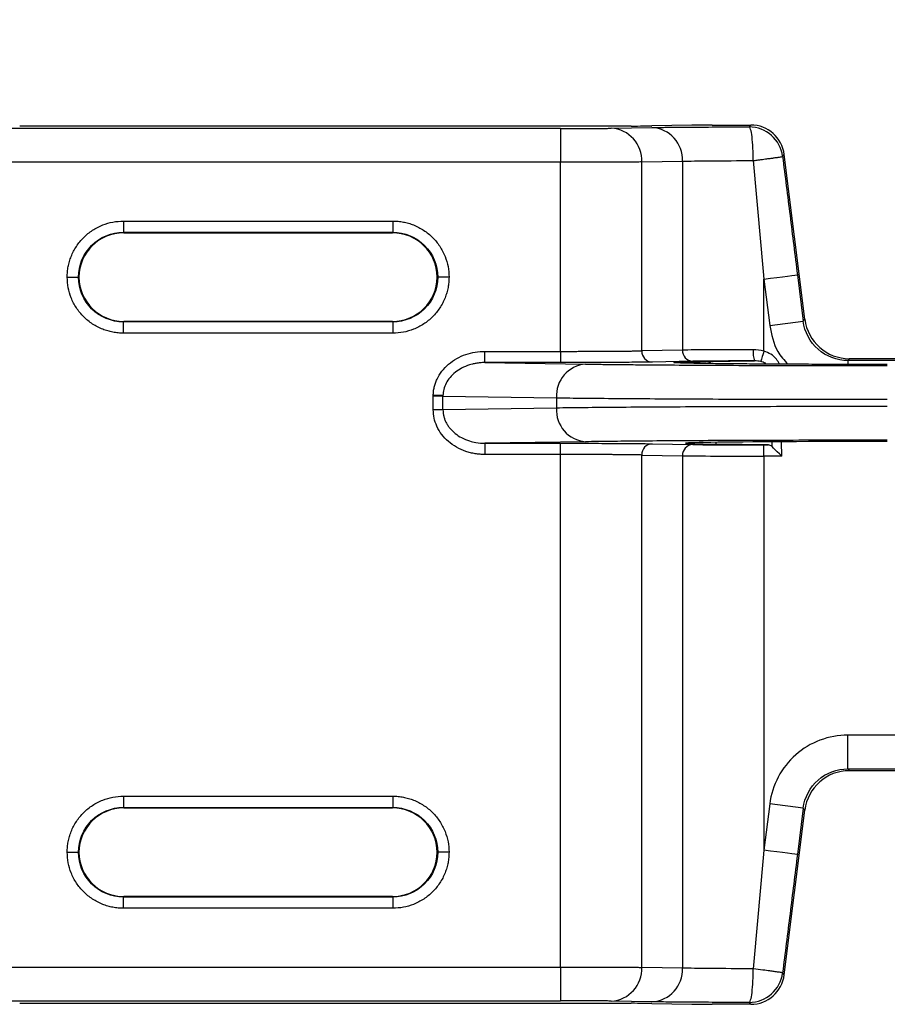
# Model space of a CAD drawing. Extents: x 897.4 to 914.4, y -8.5 to 2.5.
# Tile 7 of 15: x 904.492 to 905.252, y -0.306 to 0.557. Entities that reach past the tile are written whole.
import ezdxf

# ---------------------------------------------------------------- set-up
doc = ezdxf.new("R2010")
doc.units = 0
doc.header["$LTSCALE"] = 4
doc.header["$MEASUREMENT"] = 0
doc.layers.get('0').update_dxf_attribs({"linetype": 'CONTINUOUS'})
doc.layers.get('DEFPOINTS').update_dxf_attribs({"linetype": 'CONTINUOUS'})
doc.layers.add('DIMENSIONS', color=140, linetype='CONTINUOUS')
doc.styles.get("Standard").update_dxf_attribs({"font": 'romans.shx'})
doc.dimstyles.get("Standard").update_dxf_attribs({"dimtxt": 0.15, "dimasz": 0.18, "dimexe": 0.0625, "dimexo": 0.125, "dimgap": 0.0625, "dimtad": 0, "dimtih": 1, "dimtoh": 1, "dimzin": 0, "dimdsep": 46, "dimtxsty": 'Standard', "dimcen": 0, "dimadec": 0, "dimazin": 0, "dimtfac": 1, "dimtofl": 0, "dimtmove": 0, "dimatfit": 3, "dimfxl": 1, "dimtolj": 1, "dimtzin": 0, "dimarcsym": 0})

# ---------------------------------------------------------------- blocks, each defined once
blk = doc.blocks.new('*D14')
at = {"layer": 'DEFPOINTS', "color": 0, "transparency": 16777216}
for p in [(906.0023, 1.19394), (902.10105, 0.38594), (906.0023, 0.38594)]:
    blk.add_point(p, dxfattribs=at)
at = {"layer": 'DIMENSIONS', "color": 0, "lineweight": -2, "transparency": 16777216}
for p, q in [((902.10105, 0.51094), (902.10105, 1.25644)), ((906.0023, 0.51094), (906.0023, 1.25644)), ((902.28105, 1.19394), (903.67132, 1.19394)), ((905.8223, 1.19394), (904.43203, 1.19394))]:
    blk.add_line(p, q, dxfattribs=at)
at = {"layer": 'DIMENSIONS', "color": 0, "transparency": 16777216}
for points in [[(902.28105, 1.22394), (902.28105, 1.16394), (902.10105, 1.19394)], [(905.8223, 1.22394), (905.8223, 1.16394), (906.0023, 1.19394)]]:
    blk.add_solid(points, dxfattribs=at)
at = {"layer": 'DIMENSIONS', "color": 0, "transparency": 16777216, "char_height": 0.15, "attachment_point": 5}
for s, insert in [('\\A1;3.90', (904.05167, 1.33144)), ('\\A1;[99.1]', (904.05167, 1.01715))]:
    blk.add_mtext(s, dxfattribs=dict(at, insert=insert))

msp = doc.modelspace()

# ---------------------------------------------------------------- linework, layer by layer
for p, q in [((904.96608, 0.46125), (904.11389, 0.46125)), ((905.0282, 0.46349), (904.49242, 0.46349)), ((904.96608, 0.46125), (904.96608, 0.43172)), ((905.01068, 0.4615), (905.0463, 0.46217)), ((905.08134, 0.46425), (905.04604, 0.46359)), ((905.09918, 0.46435), (905.1329, 0.46435)), ((905.13145, 0.4627), (905.1329, 0.46435)), ((904.96608, 0.43172), (904.11491, 0.43172)), ((904.96608, 0.26603), (904.96608, 0.43172)), ((905.03744, 0.43197), (905.07306, 0.43264)), ((905.03744, 0.26647), (905.03744, 0.43197)), ((905.07306, 0.43264), (905.07306, 0.26714)), ((905.16075, 0.43684), (905.16219, 0.43848)), ((905.18024, 0.29411), (905.16219, 0.43848)), ((904.58325, 0.3802), (904.81931, 0.3802)), ((904.58325, 0.3802), (904.58325, 0.37036)), ((904.81931, 0.3802), (904.81931, 0.37036)), ((904.58325, 0.37036), (904.81931, 0.37036)), ((904.58325, 0.37036), (904.58368, 0.36993)), ((904.58368, 0.36993), (904.81888, 0.36993)), ((904.81888, 0.36993), (904.81931, 0.37036)), ((904.54432, 0.33107), (904.54389, 0.33107)), ((904.85824, 0.33107), (904.85868, 0.33107)), ((905.14443, 0.26629), (905.14443, 0.32939)), ((905.14443, 0.32939), (905.1495, 0.28881)), ((905.17373, 0.33305), (905.1788, 0.29247)), ((905.1788, 0.29247), (905.18024, 0.29411)), ((904.58368, 0.29222), (904.58325, 0.29179)), ((904.81931, 0.29179), (904.58325, 0.29179)), ((904.58325, 0.28195), (904.58325, 0.29179)), ((904.81888, 0.29222), (904.58368, 0.29222)), ((904.81931, 0.29179), (904.81888, 0.29222)), ((904.81931, 0.29179), (904.81931, 0.28195)), ((905.1495, 0.28881), (905.1788, 0.29247)), ((904.81931, 0.28195), (904.58325, 0.28195)), ((904.89994, 0.25619), (904.89994, 0.26603)), ((904.89994, 0.26603), (904.96608, 0.26603)), ((904.96608, 0.26603), (904.96608, 0.25619)), ((905.07306, 0.26714), (905.03744, 0.26647)), ((905.21931, 0.25962), (905.21786, 0.25799)), ((905.21931, 0.25962), (905.41947, 0.25962)), ((904.89994, 0.25619), (904.98822, 0.25485)), ((904.96608, 0.25619), (904.89994, 0.25619)), ((905.08199, 0.2573), (905.04636, 0.25663)), ((905.09371, 0.25705), (905.13616, 0.25764)), ((905.42092, 0.25799), (905.21786, 0.25799)), ((905.21786, 0.25799), (905.21786, 0.25483)), ((904.86321, 0.22721), (904.85468, 0.22734)), ((904.85468, 0.22683), (904.85468, 0.22734)), ((904.85468, 0.21485), (904.85468, 0.22683)), ((904.8632, 0.22683), (904.85468, 0.22683)), ((904.8632, 0.22683), (904.96265, 0.22532)), ((904.8632, 0.21485), (904.8632, 0.22683)), ((904.96265, 0.22532), (904.96265, 0.21635)), ((904.96265, 0.21635), (904.8632, 0.21485)), ((904.8632, 0.21485), (904.85468, 0.21485)), ((904.98822, 0.18682), (904.89994, 0.18549)), ((904.89994, 0.18549), (904.96608, 0.18549)), ((904.89994, 0.18549), (904.89994, 0.17565)), ((904.96608, 0.17565), (904.96608, 0.18549)), ((905.04636, 0.18504), (905.08199, 0.18438)), ((905.1023, 0.18631), (905.1023, 0.18468)), ((905.14834, 0.18403), (905.1023, 0.18468)), ((905.14443, 0.18403), (905.14834, 0.18403)), ((905.14443, 0.17419), (905.14443, 0.18403)), ((905.15153, 0.18254), (905.1515, 0.18676)), ((905.15993, 0.17419), (905.15986, 0.18681)), ((904.96608, 0.17565), (904.89994, 0.17565)), ((904.96608, -0.27351), (904.96608, 0.17565)), ((905.03744, -0.27376), (905.03744, 0.1752)), ((905.03744, 0.1752), (905.07306, 0.17453)), ((905.07306, 0.17453), (905.07306, -0.27443)), ((905.14443, 0.17419), (905.14443, -0.17118)), ((905.15993, 0.17419), (905.14443, 0.17419)), ((905.42092, -0.07025), (905.21786, -0.07025)), ((905.21786, -0.09978), (905.21786, -0.07025)), ((905.21786, -0.09978), (905.42092, -0.09978)), ((905.21786, -0.09978), (905.21931, -0.10141)), ((905.41947, -0.10141), (905.21931, -0.10141)), ((904.58325, -0.12374), (904.81931, -0.12374)), ((904.58325, -0.12374), (904.58325, -0.13358)), ((904.81931, -0.12374), (904.81931, -0.13358)), ((904.58325, -0.13358), (904.81931, -0.13358)), ((904.58325, -0.13358), (904.58368, -0.13401)), ((904.58368, -0.13401), (904.81888, -0.13401)), ((904.81888, -0.13401), (904.81931, -0.13358)), ((905.1495, -0.1306), (905.14443, -0.17118)), ((905.1788, -0.13426), (905.1495, -0.1306)), ((905.16219, -0.28027), (905.18024, -0.1359)), ((905.1788, -0.13426), (905.17373, -0.17484)), ((905.18024, -0.1359), (905.1788, -0.13426)), ((904.54432, -0.17286), (904.54389, -0.17286)), ((904.85824, -0.17286), (904.85868, -0.17286)), ((904.58368, -0.21172), (904.58325, -0.21215)), ((904.81931, -0.21215), (904.58325, -0.21215)), ((904.58325, -0.22199), (904.58325, -0.21215)), ((904.81888, -0.21172), (904.58368, -0.21172)), ((904.81931, -0.21215), (904.81888, -0.21172)), ((904.81931, -0.21215), (904.81931, -0.22199)), ((904.81931, -0.22199), (904.58325, -0.22199)), ((904.11491, -0.27351), (904.96608, -0.27351)), ((904.96608, -0.27351), (904.96608, -0.30304)), ((905.07306, -0.27443), (905.03744, -0.27376)), ((905.16219, -0.28027), (905.16075, -0.27863)), ((904.11389, -0.30304), (904.96608, -0.30304)), ((904.49242, -0.30528), (905.0282, -0.30528)), ((905.0463, -0.30395), (905.01068, -0.30329)), ((905.04604, -0.30537), (905.08134, -0.30603)), ((905.1329, -0.30613), (905.09918, -0.30613)), ((905.1329, -0.30613), (905.13145, -0.30449))]:
    msp.add_line(p, q)
at = {"flags": 128}
for points in [[(905.14443, 0.32939), (905.15011, 0.3301), (905.15558, 0.33079), (905.16063, 0.33142), (905.16506, 0.33197), (905.1687, 0.33243), (905.17142, 0.33277), (905.17312, 0.33298), (905.17373, 0.33305)], [(905.14443, 0.26629), (905.14393, 0.26468), (905.14344, 0.26311), (905.14298, 0.26164), (905.14257, 0.26031), (905.14221, 0.25915), (905.14191, 0.25821), (905.14169, 0.25751), (905.14156, 0.25706)], [(905.15993, 0.17419), (905.15793, 0.17617), (905.15602, 0.17807), (905.15427, 0.17981), (905.15275, 0.18133), (905.15153, 0.18254)], [(905.17373, -0.17484), (905.17312, -0.17477), (905.17142, -0.17456), (905.1687, -0.17422), (905.16506, -0.17376), (905.16063, -0.17321), (905.15558, -0.17258), (905.15011, -0.17189), (905.14443, -0.17118)]]:
    msp.add_lwpolyline(points, dxfattribs=at)
for centre, radius, start, end in [((905.0091, 0.43317), 0.02837, 357.57272, 86.80199), ((905.04472, 0.43384), 0.02837, 357.57281, 86.80191), ((905.13145, 0.43318), 0.02953, 7.1294, 89.99549), ((905.15679, 0.26511), 0.02194, 173.78904, 199.89693), ((905.04689, 0.26607), 0.00946, 177.57266, 266.80218), ((905.08251, 0.26674), 0.00946, 177.57221, 266.80216), ((904.9905, 0.22704), 0.02791, 94.69286, 183.51817), ((905.09361, 0.24953), 0.00752, 51.72674, 89.21514), ((904.9905, 0.21464), 0.02791, 176.48182, 265.30716), ((905.04689, 0.1756), 0.00946, 93.19776, 182.42734), ((905.08251, 0.17494), 0.00946, 93.19779, 182.42779), ((905.0091, -0.27496), 0.02837, 273.19801, 2.42728), ((905.04472, -0.27563), 0.02837, 273.19809, 2.42719), ((905.13145, -0.27496), 0.02953, 270.00451, 352.8706)]:
    msp.add_arc(centre, radius, start, end)
for centre, major_axis, ratio, start_param, end_param in [((905.0282, 0.46366), (0.01969, 0), 0.008727, 4.712389, 5.846853), ((905.09918, 0.46417), (0.01969, 0), 0.008727, 1.570796, 2.70526), ((905.13289, 0.43482), (-0.01954, -0.02214), 0.999932, 2.418406, 3.86478), ((904.58369, 0.33056), (0.02784, -0.02784), 0.999924, 2.356233, 3.913901), ((904.81887, 0.33056), (-0.02784, -0.02784), 0.999924, 2.369285, 3.926953), ((904.58369, 0.33159), (0.02784, 0.02784), 0.999924, 2.369285, 3.926953), ((904.81887, 0.33159), (-0.02784, 0.02784), 0.999924, 2.356233, 3.913901), ((905.21931, 0.29899), (0.02606, 0.02952), 0.999932, 2.418406, 3.86478), ((905.25246, 0.18549), (0.17686, 0), 0.008727, 1.570796, 3.698224), ((905.14833, 0.17419), (-0.00008, 0.00984), 0.622195, 5.721375, 6.269241), ((905.21931, -0.14078), (0.02606, -0.02952), 0.999932, 2.418406, 3.86478), ((904.58369, -0.17338), (0.02784, -0.02784), 0.999924, 2.356233, 3.913901), ((904.81887, -0.17338), (-0.02784, -0.02784), 0.999924, 2.369285, 3.926953), ((904.58369, -0.17235), (0.02784, 0.02784), 0.999924, 2.369285, 3.926953), ((904.81887, -0.17235), (-0.02784, 0.02784), 0.999924, 2.356233, 3.913901), ((905.13289, -0.27661), (-0.01954, 0.02214), 0.999932, 2.418406, 3.86478), ((905.0282, -0.30545), (0.01969, 0), 0.008727, 0.436332, 1.570796), ((905.09918, -0.30596), (0.01969, 0), 0.008727, 3.577925, 4.712389)]:
    msp.add_ellipse(centre, major_axis=major_axis, ratio=ratio, start_param=start_param, end_param=end_param)
for points, knots in [([(904.96608, 0.46125), (904.9676, 0.46125), (904.97063, 0.46125), (904.97515, 0.46126), (904.98042, 0.46127), (904.98633, 0.46129), (904.9926, 0.46132), (904.99835, 0.46135), (905.00331, 0.4614), (905.00755, 0.46145), (905.00963, 0.46148), (905.01068, 0.4615)], [0, 0, 0, 0, 0.081687, 0.163104, 0.244956, 0.372314, 0.500048, 0.627407, 0.755143, 0.877479, 1, 1, 1, 1]), ([(905.0463, 0.46217), (905.04729, 0.46218), (905.04927, 0.46222), (905.0527, 0.46227), (905.05646, 0.46232), (905.06204, 0.46238), (905.06993, 0.46246), (905.0807, 0.46253), (905.09252, 0.4626), (905.10507, 0.46265), (905.1181, 0.46269), (905.127, 0.4627), (905.13145, 0.4627)], [0, 0, 0, 0, 0.061588, 0.12296, 0.184355, 0.246014, 0.372943, 0.500063, 0.626991, 0.75411, 0.877008, 1, 1, 1, 1]), ([(905.13499, 0.43318), (905.13498, 0.43664), (905.1349, 0.44038), (905.13456, 0.44761), (905.13429, 0.45109), (905.1336, 0.45684), (905.13318, 0.4591), (905.13231, 0.46201), (905.13186, 0.46267), (905.13145, 0.4627)], [0, 0, 0, 0, 0.25, 0.25, 0.5, 0.5, 0.75, 0.75, 1, 1, 1, 1]), ([(905.03744, 0.43197), (905.03663, 0.43196), (905.03501, 0.43195), (905.03217, 0.43192), (905.02907, 0.4319), (905.02572, 0.43187), (905.02214, 0.43185), (905.01836, 0.43183), (905.01441, 0.43182), (905.01031, 0.4318), (905.00609, 0.43179), (905.00176, 0.43177), (904.99736, 0.43176), (904.9929, 0.43175), (904.98841, 0.43174), (904.9839, 0.43174), (904.9794, 0.43173), (904.97493, 0.43173), (904.97049, 0.43172), (904.96754, 0.43172), (904.96608, 0.43172)], [0, 0, 0, 0, 0.062014, 0.123268, 0.183762, 0.243496, 0.302471, 0.360686, 0.418141, 0.474836, 0.530772, 0.585947, 0.640363, 0.69402, 0.746916, 0.799052, 0.850429, 0.901046, 0.950903, 1, 1, 1, 1]), ([(905.07306, 0.43264), (905.07869, 0.43278), (905.08743, 0.43291), (905.10899, 0.4331), (905.12177, 0.43316), (905.13499, 0.43318)], [0, 0, 0, 0, 0.5, 0.5, 1, 1, 1, 1]), ([(905.13499, 0.43318), (905.13616, 0.43333), (905.13842, 0.43362), (905.14158, 0.43404), (905.14437, 0.43442), (905.1468, 0.43475), (905.14888, 0.43502), (905.15063, 0.43525), (905.15208, 0.43545), (905.15438, 0.43576), (905.15685, 0.43615), (905.15912, 0.43648), (905.16022, 0.43669), (905.16068, 0.43679), (905.16072, 0.43682), (905.16075, 0.43684)], [0, 0, 0, 0, 0.084286, 0.162368, 0.234234, 0.299877, 0.359292, 0.412481, 0.459449, 0.500205, 0.649988, 0.758411, 0.882113, 0.947002, 1, 1, 1, 1]), ([(905.16075, 0.43684), (905.16291, 0.41958), (905.16723, 0.38499), (905.17156, 0.35039), (905.17373, 0.33305)], [0, 0, 0, 0, 0.498978, 1, 1, 1, 1]), ([(904.53404, 0.33105), (904.53409, 0.3326), (904.53417, 0.33569), (904.53485, 0.34028), (904.53593, 0.34478), (904.53803, 0.35087), (904.54184, 0.35824), (904.54824, 0.36604), (904.55605, 0.37244), (904.5648, 0.37692), (904.57398, 0.37971), (904.58016, 0.38004), (904.58325, 0.3802)], [0, 0, 0, 0, 0.060274, 0.120045, 0.179851, 0.240228, 0.370043, 0.500131, 0.629944, 0.760033, 0.879946, 1, 1, 1, 1]), ([(904.81931, 0.3802), (904.82086, 0.38016), (904.82394, 0.38008), (904.82853, 0.37941), (904.83303, 0.37833), (904.83911, 0.37624), (904.84649, 0.37245), (904.85429, 0.36606), (904.86071, 0.35827), (904.8652, 0.34954), (904.86801, 0.34036), (904.86835, 0.33419), (904.86852, 0.33109)], [0, 0, 0, 0, 0.060277, 0.12005, 0.179859, 0.240239, 0.370048, 0.500131, 0.629938, 0.760022, 0.87994, 1, 1, 1, 1]), ([(904.54389, 0.33107), (904.54391, 0.34137), (904.54816, 0.35159), (904.56273, 0.36613), (904.57296, 0.37036), (904.58325, 0.37036)], [0, 0, 0, 0, 0.5, 0.5, 1, 1, 1, 1]), ([(904.81931, 0.37036), (904.8296, 0.37036), (904.83983, 0.36613), (904.8544, 0.35159), (904.85865, 0.34137), (904.85868, 0.33107)], [0, 0, 0, 0, 0.5, 0.5, 1, 1, 1, 1]), ([(904.53404, 0.33105), (904.53635, 0.33106), (904.53905, 0.33106), (904.54289, 0.33106), (904.54386, 0.33107), (904.54389, 0.33107)], [0, 0, 0, 0, 0.5, 0.5, 1, 1, 1, 1]), ([(904.58325, 0.28195), (904.5817, 0.28199), (904.57862, 0.28207), (904.57403, 0.28274), (904.56953, 0.28382), (904.56345, 0.28591), (904.55607, 0.2897), (904.54827, 0.29608), (904.54185, 0.30388), (904.53736, 0.31261), (904.53455, 0.32178), (904.53421, 0.32796), (904.53404, 0.33105)], [0, 0, 0, 0, 0.060277, 0.12005, 0.179859, 0.240239, 0.370048, 0.500131, 0.629938, 0.760022, 0.87994, 1, 1, 1, 1]), ([(904.58325, 0.29179), (904.57296, 0.29179), (904.56273, 0.29602), (904.54816, 0.31056), (904.54391, 0.32078), (904.54389, 0.33107)], [0, 0, 0, 0, 0.5, 0.5, 1, 1, 1, 1]), ([(904.86852, 0.33109), (904.86847, 0.32954), (904.86839, 0.32646), (904.86771, 0.32187), (904.86663, 0.31737), (904.86453, 0.31128), (904.86072, 0.30391), (904.85432, 0.29611), (904.84651, 0.28971), (904.83776, 0.28523), (904.82858, 0.28244), (904.8224, 0.28211), (904.81931, 0.28195)], [0, 0, 0, 0, 0.060274, 0.120045, 0.179851, 0.240228, 0.370043, 0.500131, 0.629944, 0.760033, 0.879946, 1, 1, 1, 1]), ([(904.85868, 0.33107), (904.85865, 0.32078), (904.8544, 0.31056), (904.83983, 0.29602), (904.8296, 0.29179), (904.81931, 0.29179)], [0, 0, 0, 0, 0.5, 0.5, 1, 1, 1, 1]), ([(904.86852, 0.33109), (904.86621, 0.33109), (904.86351, 0.33109), (904.85967, 0.33108), (904.8587, 0.33108), (904.85868, 0.33107)], [0, 0, 0, 0, 0.5, 0.5, 1, 1, 1, 1]), ([(905.1495, 0.28881), (905.15105, 0.28076), (905.15352, 0.26796), (905.16207, 0.25832), (905.16525, 0.25474)], [0, 0, 0, 0, 0.628422, 1, 1, 1, 1]), ([(905.21786, 0.25799), (905.20837, 0.25799), (905.19892, 0.26156), (905.18469, 0.27412), (905.17998, 0.28305), (905.1788, 0.29247)], [0, 0, 0, 0, 0.5, 0.5, 1, 1, 1, 1]), ([(905.13498, 0.26748), (905.12176, 0.26747), (905.10898, 0.26743), (905.08743, 0.26731), (905.07869, 0.26723), (905.07306, 0.26714)], [0, 0, 0, 0, 0.5, 0.5, 1, 1, 1, 1]), ([(904.85468, 0.22734), (904.85474, 0.22857), (904.85485, 0.23102), (904.85552, 0.23465), (904.85655, 0.23821), (904.85853, 0.24304), (904.86211, 0.24889), (904.86801, 0.255), (904.87517, 0.26), (904.88314, 0.26348), (904.8915, 0.26565), (904.89712, 0.2659), (904.89994, 0.26603)], [0, 0, 0, 0, 0.055968, 0.111643, 0.167673, 0.224692, 0.349087, 0.477339, 0.608962, 0.744307, 0.87147, 1, 1, 1, 1]), ([(904.96608, 0.26603), (904.96796, 0.26603), (904.97177, 0.26603), (904.9775, 0.26604), (904.98328, 0.26605), (904.98908, 0.26606), (904.99484, 0.26608), (905.00054, 0.26611), (905.00612, 0.26614), (905.01153, 0.26617), (905.01672, 0.26621), (905.02165, 0.26626), (905.02625, 0.2663), (905.03047, 0.26636), (905.03428, 0.26641), (905.03638, 0.26645), (905.03744, 0.26647)], [0, 0, 0, 0, 0.063265, 0.127787, 0.193564, 0.260597, 0.328886, 0.398431, 0.469231, 0.541288, 0.6146, 0.689169, 0.764993, 0.842073, 0.920408, 1, 1, 1, 1]), ([(905.15794, 0.25478), (905.15715, 0.25631), (905.15537, 0.25975), (905.15061, 0.26386), (905.14653, 0.26547), (905.14443, 0.26629)], [0, 0, 0, 0, 0.281885, 0.631511, 1, 1, 1, 1]), ([(904.89994, 0.25619), (904.89854, 0.25615), (904.89591, 0.25609), (904.89225, 0.25559), (904.88917, 0.25495), (904.88492, 0.25376), (904.87977, 0.25164), (904.87397, 0.24791), (904.86931, 0.24344), (904.86587, 0.23828), (904.86368, 0.23282), (904.86336, 0.22905), (904.86321, 0.22721)], [0, 0, 0, 0, 0.081899, 0.153401, 0.214506, 0.265219, 0.410442, 0.536881, 0.664054, 0.782498, 0.893832, 1, 1, 1, 1]), ([(905.04636, 0.25663), (905.04546, 0.25662), (905.04365, 0.25658), (905.04047, 0.25654), (905.03695, 0.25649), (905.03168, 0.25644), (905.02416, 0.25637), (905.01384, 0.2563), (905.00254, 0.25625), (904.99062, 0.25621), (904.97838, 0.25619), (904.97018, 0.25619), (904.96608, 0.25619)], [0, 0, 0, 0, 0.0613581, 0.1224448, 0.1835572, 0.2449922, 0.3724306, 0.5000773, 0.6275144, 0.7551599, 0.8775284, 1, 1, 1, 1]), ([(904.98822, 0.25485), (904.99013, 0.25482), (904.99394, 0.25477), (905.00009, 0.25469), (905.00655, 0.25461), (905.01334, 0.25453), (905.02046, 0.25445), (905.02791, 0.25438), (905.04244, 0.25425), (905.0656, 0.25407), (905.09945, 0.25387), (905.13598, 0.25371), (905.16797, 0.25362), (905.19393, 0.25357), (905.21329, 0.25354), (905.23282, 0.25352), (905.24591, 0.25352), (905.25246, 0.25352)], [0, 0, 0, 0, 0.035216, 0.070317, 0.105348, 0.140358, 0.175394, 0.210505, 0.245737, 0.372845, 0.500018, 0.627124, 0.754297, 0.815838, 0.877132, 0.938434, 1, 1, 1, 1]), ([(905.06721, 0.25599), (905.06677, 0.25601), (905.06494, 0.25611), (905.06543, 0.25629), (905.0685, 0.2565), (905.07619, 0.25676), (905.08686, 0.25693), (905.09371, 0.25705)], [0, 0, 0, 0, 0.065429, 0.272891, 0.464506, 0.656287, 1, 1, 1, 1]), ([(905.25246, 0.25455), (905.24522, 0.25455), (905.23073, 0.25456), (905.20848, 0.25459), (905.18607, 0.25465), (905.1634, 0.25474), (905.14172, 0.25486), (905.1214, 0.25501), (905.10344, 0.25519), (905.08843, 0.25539), (905.077, 0.25561), (905.06976, 0.25581), (905.06793, 0.25594), (905.06721, 0.25599)], [0, 0, 0, 0, 0.08008, 0.160198, 0.249355, 0.338588, 0.435041, 0.531571, 0.632137, 0.732779, 0.833345, 0.933989, 1, 1, 1, 1]), ([(905.13616, 0.25764), (905.13474, 0.25764), (905.1319, 0.25764), (905.12771, 0.25763), (905.12358, 0.25762), (905.11809, 0.2576), (905.11139, 0.25757), (905.10388, 0.25753), (905.09702, 0.25748), (905.09104, 0.25743), (905.08589, 0.25737), (905.08329, 0.25732), (905.08199, 0.2573)], [0, 0, 0, 0, 0.061566, 0.122929, 0.18433, 0.246008, 0.37288, 0.500054, 0.626927, 0.754103, 0.876976, 1, 1, 1, 1]), ([(905.14156, 0.25706), (905.1407, 0.25723), (905.13888, 0.2576), (905.1371, 0.25763), (905.13616, 0.25764)], [0, 0, 0, 0, 0.4724, 1, 1, 1, 1]), ([(905.14666, 0.25484), (905.14633, 0.25509), (905.14481, 0.25621), (905.14299, 0.25669), (905.14156, 0.25706)], [0, 0, 0, 0, 0.215863, 1, 1, 1, 1]), ([(904.96265, 0.22532), (904.97725, 0.22512), (904.99518, 0.22494), (905.03648, 0.22461), (905.05985, 0.22447), (905.11043, 0.22423), (905.13764, 0.22414), (905.19406, 0.22402), (905.22326, 0.22399), (905.25246, 0.22399)], [0, 0, 0, 0, 0.25, 0.25, 0.5, 0.5, 0.75, 0.75, 1, 1, 1, 1]), ([(905.25246, 0.21768), (905.22326, 0.21768), (905.19406, 0.21765), (905.13764, 0.21753), (905.11043, 0.21744), (905.05985, 0.21721), (905.03648, 0.21707), (904.99518, 0.21674), (904.97725, 0.21655), (904.96265, 0.21635)], [0, 0, 0, 0, 0.25, 0.25, 0.5, 0.5, 0.75, 0.75, 1, 1, 1, 1]), ([(904.89994, 0.17565), (904.89851, 0.17568), (904.89567, 0.17575), (904.89145, 0.17628), (904.8873, 0.17714), (904.88173, 0.17879), (904.875, 0.18178), (904.86781, 0.18684), (904.86189, 0.19305), (904.85774, 0.20004), (904.85514, 0.2074), (904.85483, 0.21237), (904.85468, 0.21485)], [0, 0, 0, 0, 0.064584, 0.128467, 0.192086, 0.255882, 0.391033, 0.523055, 0.651028, 0.775764, 0.888402, 1, 1, 1, 1]), ([(904.8632, 0.21485), (904.86324, 0.21393), (904.8633, 0.21207), (904.86381, 0.20929), (904.86464, 0.20653), (904.86582, 0.20382), (904.86734, 0.20117), (904.86921, 0.19863), (904.87141, 0.19623), (904.87471, 0.19331), (904.87962, 0.19011), (904.88579, 0.18756), (904.8927, 0.18584), (904.89729, 0.18562), (904.89994, 0.18549)], [0, 0, 0, 0, 0.052718, 0.106415, 0.161368, 0.217838, 0.276065, 0.336266, 0.39864, 0.463366, 0.589768, 0.735081, 0.846754, 1, 1, 1, 1]), ([(904.96608, 0.18549), (904.96813, 0.18549), (904.97223, 0.18549), (904.97835, 0.18548), (904.98441, 0.18547), (904.99253, 0.18546), (905.00253, 0.18542), (905.01383, 0.18537), (905.02416, 0.1853), (905.0331, 0.18523), (905.04072, 0.18514), (905.04448, 0.18508), (905.04636, 0.18504)], [0, 0, 0, 0, 0.061356, 0.122441, 0.183552, 0.244986, 0.372422, 0.500068, 0.627506, 0.755154, 0.877525, 1, 1, 1, 1]), ([(905.25246, 0.18816), (905.24871, 0.18816), (905.24123, 0.18815), (905.23002, 0.18815), (905.21888, 0.18814), (905.20778, 0.18813), (905.19673, 0.18811), (905.18574, 0.18809), (905.16532, 0.18805), (905.13599, 0.18796), (905.09946, 0.18781), (905.0656, 0.18761), (905.04034, 0.18741), (905.0222, 0.18724), (905.00981, 0.18711), (904.99835, 0.18697), (904.9916, 0.18687), (904.98822, 0.18682)], [0, 0, 0, 0, 0.035215, 0.070315, 0.105345, 0.140354, 0.17539, 0.2105, 0.245731, 0.372837, 0.50001, 0.627117, 0.754291, 0.815834, 0.877129, 0.938432, 1, 1, 1, 1]), ([(905.08199, 0.18438), (905.08269, 0.18436), (905.08409, 0.18434), (905.08657, 0.1843), (905.08931, 0.18427), (905.0934, 0.18423), (905.09925, 0.18417), (905.10728, 0.18412), (905.11607, 0.18408), (905.12534, 0.18405), (905.13486, 0.18403), (905.14124, 0.18403), (905.14443, 0.18403)], [0, 0, 0, 0, 0.061347, 0.12243, 0.183546, 0.244992, 0.3724, 0.500077, 0.627484, 0.75516, 0.877514, 1, 1, 1, 1]), ([(905.03744, 0.1752), (905.03663, 0.17522), (905.03501, 0.17525), (905.03217, 0.1753), (905.02907, 0.17534), (905.02572, 0.17538), (905.02214, 0.17542), (905.01836, 0.17545), (905.01441, 0.17548), (905.01031, 0.17551), (905.00609, 0.17554), (905.00176, 0.17556), (904.99736, 0.17558), (904.9929, 0.1756), (904.98841, 0.17561), (904.9839, 0.17563), (904.9794, 0.17564), (904.97493, 0.17564), (904.97049, 0.17565), (904.96754, 0.17565), (904.96608, 0.17565)], [0, 0, 0, 0, 0.062015, 0.123269, 0.183764, 0.243499, 0.302474, 0.360689, 0.418145, 0.47484, 0.530775, 0.585951, 0.640367, 0.694022, 0.746918, 0.799054, 0.850431, 0.901047, 0.950903, 1, 1, 1, 1]), ([(905.07306, 0.17453), (905.07936, 0.17443), (905.08956, 0.17434), (905.11468, 0.17422), (905.12953, 0.17419), (905.14443, 0.17419)], [0, 0, 0, 0, 0.5, 0.5, 1, 1, 1, 1]), ([(905.21786, -0.07025), (905.20956, -0.07025), (905.20126, -0.07177), (905.18572, -0.07764), (905.17849, -0.082), (905.16604, -0.09299), (905.16082, -0.09962), (905.15307, -0.11431), (905.15053, -0.12236), (905.1495, -0.1306)], [0, 0, 0, 0, 0.25, 0.25, 0.5, 0.5, 0.75, 0.75, 1, 1, 1, 1]), ([(905.1788, -0.13426), (905.17998, -0.12484), (905.18469, -0.11591), (905.19892, -0.10335), (905.20837, -0.09978), (905.21786, -0.09978)], [0, 0, 0, 0, 0.5, 0.5, 1, 1, 1, 1]), ([(904.53404, -0.17288), (904.53409, -0.17133), (904.53417, -0.16825), (904.53485, -0.16366), (904.53593, -0.15916), (904.53803, -0.15307), (904.54184, -0.1457), (904.54824, -0.1379), (904.55605, -0.13149), (904.5648, -0.12702), (904.57398, -0.12423), (904.58016, -0.1239), (904.58325, -0.12374)], [0, 0, 0, 0, 0.060274, 0.120045, 0.179851, 0.240228, 0.370043, 0.500131, 0.629944, 0.760033, 0.879946, 1, 1, 1, 1]), ([(904.81931, -0.12374), (904.82086, -0.12378), (904.82394, -0.12386), (904.82853, -0.12453), (904.83303, -0.12561), (904.83911, -0.1277), (904.84649, -0.13149), (904.85429, -0.13787), (904.86071, -0.14567), (904.8652, -0.1544), (904.86801, -0.16357), (904.86835, -0.16975), (904.86852, -0.17284)], [0, 0, 0, 0, 0.060277, 0.12005, 0.179859, 0.240239, 0.370048, 0.500131, 0.629938, 0.760022, 0.87994, 1, 1, 1, 1]), ([(904.54389, -0.17286), (904.54391, -0.16257), (904.54816, -0.15235), (904.56273, -0.13781), (904.57296, -0.13358), (904.58325, -0.13358)], [0, 0, 0, 0, 0.5, 0.5, 1, 1, 1, 1]), ([(904.81931, -0.13358), (904.8296, -0.13358), (904.83983, -0.13781), (904.8544, -0.15235), (904.85865, -0.16257), (904.85868, -0.17286)], [0, 0, 0, 0, 0.5, 0.5, 1, 1, 1, 1]), ([(904.53404, -0.17288), (904.53635, -0.17288), (904.53905, -0.17288), (904.54289, -0.17287), (904.54386, -0.17287), (904.54389, -0.17286)], [0, 0, 0, 0, 0.5, 0.5, 1, 1, 1, 1]), ([(904.58325, -0.22199), (904.5817, -0.22195), (904.57862, -0.22187), (904.57403, -0.2212), (904.56953, -0.22012), (904.56345, -0.21803), (904.55607, -0.21424), (904.54827, -0.20785), (904.54185, -0.20006), (904.53736, -0.19133), (904.53455, -0.18215), (904.53421, -0.17597), (904.53404, -0.17288)], [0, 0, 0, 0, 0.060277, 0.12005, 0.179859, 0.240239, 0.370048, 0.500131, 0.629938, 0.760022, 0.87994, 1, 1, 1, 1]), ([(904.58325, -0.21215), (904.57296, -0.21215), (904.56273, -0.20792), (904.54816, -0.19338), (904.54391, -0.18316), (904.54389, -0.17286)], [0, 0, 0, 0, 0.5, 0.5, 1, 1, 1, 1]), ([(904.86852, -0.17284), (904.86847, -0.17439), (904.86839, -0.17748), (904.86771, -0.18207), (904.86663, -0.18657), (904.86453, -0.19265), (904.86072, -0.20003), (904.85432, -0.20783), (904.84651, -0.21423), (904.83776, -0.21871), (904.82858, -0.2215), (904.8224, -0.22183), (904.81931, -0.22199)], [0, 0, 0, 0, 0.060274, 0.120045, 0.179851, 0.240228, 0.370043, 0.500131, 0.629944, 0.760033, 0.879946, 1, 1, 1, 1]), ([(904.85868, -0.17286), (904.85865, -0.18316), (904.8544, -0.19338), (904.83983, -0.20792), (904.8296, -0.21215), (904.81931, -0.21215)], [0, 0, 0, 0, 0.5, 0.5, 1, 1, 1, 1]), ([(904.86852, -0.17284), (904.86621, -0.17285), (904.86351, -0.17285), (904.85967, -0.17285), (904.8587, -0.17286), (904.85868, -0.17286)], [0, 0, 0, 0, 0.5, 0.5, 1, 1, 1, 1]), ([(905.17373, -0.17484), (905.17156, -0.19218), (905.16723, -0.22677), (905.16291, -0.26137), (905.16075, -0.27863)], [0, 0, 0, 0, 0.501022, 1, 1, 1, 1]), ([(904.96608, -0.27351), (904.96796, -0.27351), (904.97177, -0.27351), (904.9775, -0.27352), (904.98328, -0.27352), (904.98908, -0.27353), (904.99484, -0.27354), (905.00054, -0.27356), (905.00612, -0.27358), (905.01153, -0.27359), (905.01672, -0.27362), (905.02165, -0.27364), (905.02625, -0.27367), (905.03047, -0.2737), (905.03428, -0.27373), (905.03638, -0.27375), (905.03744, -0.27376)], [0, 0, 0, 0, 0.063266, 0.127788, 0.193566, 0.260599, 0.328889, 0.398434, 0.469235, 0.541292, 0.614604, 0.689172, 0.764996, 0.842075, 0.92041, 1, 1, 1, 1]), ([(905.13499, -0.27497), (905.12177, -0.27495), (905.10899, -0.27489), (905.08743, -0.2747), (905.07869, -0.27457), (905.07306, -0.27443)], [0, 0, 0, 0, 0.5, 0.5, 1, 1, 1, 1]), ([(905.13145, -0.30449), (905.13186, -0.30446), (905.13231, -0.3038), (905.13318, -0.30089), (905.1336, -0.29863), (905.13429, -0.29288), (905.13456, -0.2894), (905.1349, -0.28217), (905.13498, -0.27843), (905.13499, -0.27497)], [0, 0, 0, 0, 0.25, 0.25, 0.5, 0.5, 0.75, 0.75, 1, 1, 1, 1]), ([(905.16075, -0.27863), (905.16072, -0.27861), (905.16068, -0.27858), (905.16022, -0.27848), (905.15912, -0.27827), (905.15685, -0.27794), (905.15371, -0.27744), (905.14918, -0.27686), (905.14314, -0.27604), (905.13791, -0.27535), (905.13499, -0.27497)], [0, 0, 0, 0, 0.053047, 0.118026, 0.241874, 0.350383, 0.500385, 0.622854, 0.78945, 1, 1, 1, 1]), ([(905.01068, -0.30329), (905.01, -0.30328), (905.00865, -0.30325), (905.00614, -0.30322), (905.0028, -0.30318), (904.99835, -0.30314), (904.99262, -0.30311), (904.98633, -0.30308), (904.97971, -0.30306), (904.97292, -0.30304), (904.96836, -0.30304), (904.96608, -0.30304)], [0, 0, 0, 0, 0.081689, 0.163109, 0.244962, 0.372322, 0.500057, 0.627416, 0.75515, 0.877482, 1, 1, 1, 1]), ([(905.13145, -0.30449), (905.12922, -0.30449), (905.12476, -0.30448), (905.11817, -0.30447), (905.11167, -0.30446), (905.10304, -0.30443), (905.09252, -0.30439), (905.08071, -0.30432), (905.06993, -0.30424), (905.06053, -0.30416), (905.05245, -0.30406), (905.04835, -0.30399), (905.0463, -0.30395)], [0, 0, 0, 0, 0.061586, 0.122956, 0.18435, 0.246008, 0.372935, 0.500055, 0.626983, 0.754104, 0.877004, 1, 1, 1, 1])]:
    msp.add_open_spline(points, degree=3, knots=knots)
for points in [[(905.13499, 0.43318), (905.13811, 0.39886), (905.14127, 0.36414), (905.14443, 0.32939)], [(905.14443, 0.26629), (905.14134, 0.26713), (905.13818, 0.26749), (905.13498, 0.26748)], [(904.86321, 0.22721), (904.86321, 0.22709), (904.8632, 0.22696), (904.8632, 0.22683)], [(905.14443, -0.17118), (905.14127, -0.20593), (905.13811, -0.24065), (905.13499, -0.27497)]]:
    msp.add_open_spline(points, degree=3)

# ---------------------------------------------------------------- dimensions: what is measured, and where the dimension line sits
at = {"layer": 'DIMENSIONS'}
dim = msp.add_linear_dim(base=(906.0023, 1.19394), p1=(902.10105, 0.38594), p2=(906.0023, 0.38594), dimstyle='Standard', override={"dimpost": '\\X'}, dxfattribs=at)
dim.commit()
dim.dimension.update_dxf_attribs({"geometry": '*D14', "text_midpoint": (904.05167, 1.19394)})

doc.saveas('drawing.dxf')
